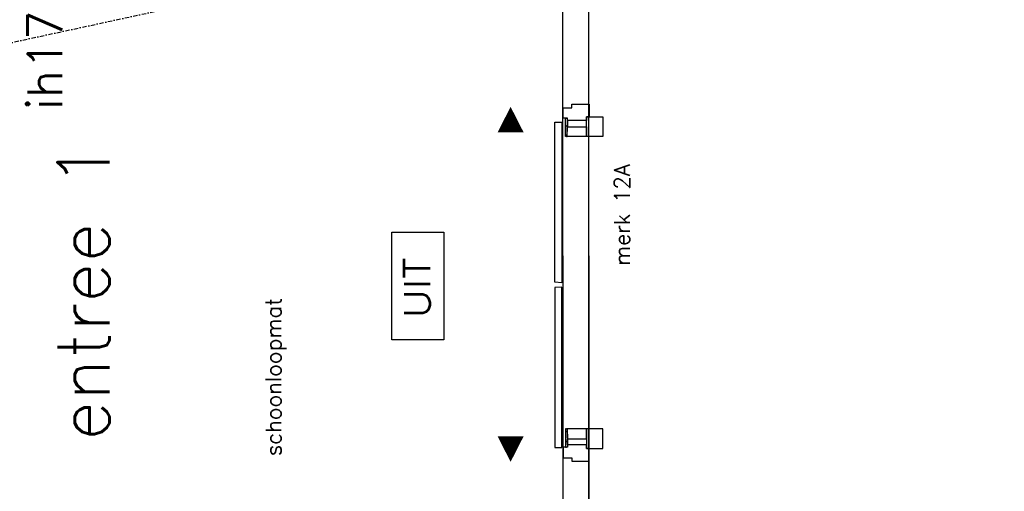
# Model space of a CAD drawing. Extents: x -29284 to 2055880, y -64816 to 121103.
# Tile 94 of 123: x 42775 to 48455, y 62944 to 65664. Entities that reach past the tile are written whole.
import ezdxf
from ezdxf.enums import TextEntityAlignment as Align

# ---------------------------------------------------------------- set-up
doc = ezdxf.new("R2010")
doc.units = 0
doc.header["$LTSCALE"] = 50
doc.header["$MEASUREMENT"] = 0
doc.header["$PDMODE"] = 3
doc.header["$PDSIZE"] = 0.1
doc.linetypes.add('DASHDOT', pattern=[1, 0.5, -0.25, 0, -0.25])
doc.linetypes.add('DD1', pattern=[2.66667, 1.66667, -0.5, 0, -0.5])
doc.layers.get('0').update_dxf_attribs({"linetype": 'CONTINUOUS'})
doc.layers.get('DEFPOINTS').update_dxf_attribs({"linetype": 'CONTINUOUS'})
for name, color, linetype in [('00', 7, 'CONTINUOUS'), ('_DETAILNUMMERS', 4, 'CONTINUOUS'), ('_DETAILNUMMERSTEKST', 4, 'CONTINUOUS'), ('A--A42--_F-23-', 9, 'CONTINUOUS'), ('A--L22A2_BINNENWAND', 2, 'CONTINUOUS'), ('A--L31--_F123-', 7, 'CONTINUOUS'), ('A--L32--_F-23-', 2, 'CONTINUOUS'), ('A--L32--_F123-', 1, 'CONTINUOUS'), ('A--L42--', 7, 'CONTINUOUS'), ('A--L42--_F-23-', 7, 'CONTINUOUS'), ('A--L63--', 7, 'CONTINUOUS'), ('A--M$1A-_F123-', 1, 'CONTINUOUS'), ('A--T$1A-_F123-_25MM', 3, 'CONTINUOUS'), ('A--T63--_F123-', 1, 'CONTINUOUS'), ('L1', 1, 'CONTINUOUS'), ('STRAMIEN', 1, 'DD1'), ('TEKST_KOZIJNMERK', 2, 'CONTINUOUS'), ('X--LR---_CP', 7, 'CONTINUOUS')]:
    doc.layers.add(name, color=color, linetype=linetype)
doc.layers.add('bruto vloeroppervlak', color=3, linetype='CONTINUOUS', plot=False)
doc.styles.add('ALFA-0_25', font='ROMANS')
doc.styles.add('HIEMSTRA', font='romans.shx')
doc.dimstyles.get("Standard").update_dxf_attribs({"dimscale": 30, "dimtxt": 2.5, "dimasz": 2, "dimexe": 2, "dimexo": 0, "dimgap": 2, "dimtad": 1, "dimdec": 0, "dimzin": 0, "dimdsep": 46, "dimtxsty": 'HIEMSTRA', "dimblk1": 'OBLIQUE', "dimblk2": 'OBLIQUE', "dimsah": 1, "dimcen": -3, "dimdle": 2, "dimclrd": 2, "dimclre": 2, "dimclrt": 3, "dimadec": 0, "dimazin": 0, "dimtfac": 1, "dimtofl": 0, "dimtmove": 0, "dimatfit": 3, "dimldrblk": 'OBLIQUE', "dimfxl": 1, "dimtvp": 0.833333, "dimtolj": 1, "dimtzin": 0, "dimarcsym": 0})

# ---------------------------------------------------------------- blocks, each defined once
blk = doc.blocks.new('Q060089-')
at = {"layer": 'A--L63--', "linetype": 'Continuous'}
blk.add_lwpolyline([(0, 0), (0, 300), (620, 300), (620, 0)], close=True, dxfattribs=at)
at = {"layer": 'X--LR---_CP'}
blk.add_point((620, 0), dxfattribs=at)
blk.add_point((620, 0), dxfattribs=at)
blk.add_point((620, 0), dxfattribs=at)
at = {"layer": 'A--T63--_F123-', "style": 'ALFA-0_25', "width": 1.088889}
blk.add_text('UIT', height=150, dxfattribs=at).set_placement((123.7, 78.8), (473.7, 78.8), align=Align.FIT)
blk = doc.blocks.new('*U1204')
at = {"layer": 'A--A42--_F-23-', "linetype": 'Continuous'}
h = blk.add_hatch(dxfattribs=at)
h.set_pattern_fill('ALFALINE', color=256, scale=40, style=0)
h.set_pattern_definition([(45, (-45929.45, -63303.844), (-28.284271, 28.284271), [])])
h.paths.add_polyline_path([(0, 0), (5, 0), (5.1, -105.9), (0.1, -105.9), (-4.9, -105.9), (-5, 0)])
at = {"layer": 'A--L42--_F-23-', "color": 2, "linetype": 'Continuous'}
for points in [[(0, 0), (-5, 0), (-4.9, -105.9), (0.1, -105.9)], [(0, 0), (5, 0), (5.1, -105.9), (0.1, -105.9)]]:
    blk.add_lwpolyline(points, dxfattribs=at)
blk = doc.blocks.new('*U1203')
at = {"layer": 'A--A42--_F-23-', "linetype": 'Continuous'}
h = blk.add_hatch(dxfattribs=at)
h.set_pattern_fill('ALFALINE', color=256, scale=40, style=0)
h.set_pattern_definition([(45, (-45929.45, -64989.872), (-28.284271, 28.284271), [])])
h.paths.add_polyline_path([(0, 0), (-5, 0), (-4.9, 105.9), (0.1, 105.9), (5.1, 105.9), (5, 0)])
at = {"layer": 'A--L42--_F-23-', "color": 2, "linetype": 'Continuous'}
for points in [[(0, 0), (-5, 0), (-4.9, 105.9), (0.1, 105.9)], [(0, 0), (5, 0), (5.1, 105.9), (0.1, 105.9)]]:
    blk.add_lwpolyline(points, dxfattribs=at)
blk = doc.blocks.new('_OBLIQUE')
at = {"color": 0, "linetype": 'ByBlock'}
blk.add_line((-0.5, -0.5), (0.5, 0.5), dxfattribs=at)
blk = doc.blocks.new('*D654')
at = {"layer": 'A--M$1A-_F123-', "color": 2, "linetype": 'Continuous', "lineweight": -2, "transparency": 16777216}
blk.add_arc((45484.5, 90090.1), 1979.8, 75, 90, dxfattribs=at)
at = {"layer": 'DEFPOINTS', "color": 0, "linetype": 'Continuous', "transparency": 16777216}
for p in [(45484.5, 95375.1), (46706.8, 94652), (45828.2, 92039.8), (45183.3, 88966.4), (45484.5, 56046.9)]:
    blk.add_point(p, dxfattribs=at)
at = {"layer": 'A--M$1A-_F123-', "color": 2, "linetype": 'Continuous', "lineweight": -2, "transparency": 16777216, "xscale": 60, "yscale": 60, "zscale": 60}
for p, rotation in [((45484.5, 92069.9), 180), ((45996.9, 92002.4), 344.9999999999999)]:
    blk.add_blockref('_OBLIQUE', p, dxfattribs=dict(at, rotation=rotation))
at = {"layer": 'A--M$1A-_F123-', "color": 3, "linetype": 'Continuous', "transparency": 16777216, "insert": (45755.6, 92149.6), "char_height": 75, "attachment_point": 5, "rotation": 352.5, "style": 'HIEMSTRA'}
blk.add_mtext('\\A1;15°', dxfattribs=at)
blk = doc.blocks.new('dr_entreetype15_16')
at = {"layer": 'A--L32--_F-23-', "color": 2, "linetype": 'Continuous'}
blk.add_line((-4016.5, 3.8), (-3963.5, 69.5), dxfattribs=at)
for points in [[(-4886.6, 4332.7), (-4973.6, 4313.9), (-4976.8, 4328.5), (-5025.6, 4318), (-5036.6, 4368.8), (-5017.6, 4372.9), (-5015.7, 4364.1), (-4917.9, 4385.3), (-4919.9, 4394.1), (-4900.8, 4398.2)], [(-4640.1, 3194.1), (-4621, 3106.1), (-4708, 3087.3), (-4711.2, 3102), (-4760.1, 3091.4), (-4772.8, 3150), (-4723.9, 3160.6), (-4727.1, 3175.3)], [(-4580.2, 3130.3), (-4619.3, 3121.9), (-4423.3, 2216.7), (-4384.9, 2228.1), (-4580.2, 3130.3)], [(-4183, 1295.6), (-4222.1, 1287.1), (-4418.1, 2192.3), (-4378.3, 2197.8), (-4183, 1295.6)], [(-4230.2, 1301), (-4211.1, 1213), (-4298.1, 1194.2), (-4301.3, 1208.8), (-4350.2, 1198.2), (-4362.9, 1256.9), (-4314, 1267.5), (-4317.2, 1282.1)], [(-2788.5, 69.5), (-2698.5, 69.5), (-2698.5, -19.5), (-2713.5, -19.5), (-2713.5, -69.5), (-2773.5, -69.5), (-2773.5, -19.5), (-2788.5, -19.5)], [(-1528.5, 69.5), (-1438.5, 69.5), (-1438.5, -19.5), (-1453.5, -19.5), (-1453.5, -69.5), (-1513.5, -69.5), (-1513.5, -19.5), (-1528.5, -19.5)], [(-268.5, 69.5), (-268.5, -19.5), (-253.5, -19.5), (-253.5, -69.5), (-201.5, -69.5), (-201.5, -50), (-210.5, -50), (-210.5, 50), (-201.5, 50), (-201.5, 69.5)]]:
    blk.add_lwpolyline(points, close=True, dxfattribs=at)
for points in [[(-3963.5, 69.5), (-3964.6, 74.4), (-4051.6, 55.6), (-4048.4, 40.9), (-4097.3, 30.3), (-4086.3, -20.5), (-4067.2, -16.4), (-4069.1, -7.6), (-4016.5, 3.8)], [(-3963.5, 69.5), (-3958.5, 69.5), (-3958.5, -19.5), (-3973.5, -19.5), (-3973.5, -69.5), (-4025.5, -69.5), (-4025.5, -50), (-4016.5, -50), (-4016.5, 3.8)], [(-4076.5, -18.4), (-4074.4, -28.2), (-4084.2, -30.3), (-4077.8, -59.5), (-4065.4, -69.5), (-4035.5, -69.5), (-4035.5, -59.5), (-4025.5, -59.5)]]:
    blk.add_lwpolyline(points, dxfattribs=at)
at = {"layer": 'A--L32--_F123-', "color": 1}
for p, q in [((-4097.3, 30.3), (-5025.6, 4318)), ((-3964.6, 74.4), (-4886.6, 4332.7)), ((-4973.6, 4313.9), (-4727.1, 3175.3)), ((-4298.1, 1194.2), (-4051.6, 55.6)), ((-268.5, 69.5), (-3958.5, 69.5)), ((-3958.5, -19.5), (-2788.5, -19.5)), ((-2698.5, -19.5), (-1528.5, -19.5)), ((-1438.5, -19.5), (-268.5, -19.5)), ((-253.5, -69.5), (-3973.5, -69.5))]:
    blk.add_line(p, q, dxfattribs=at)
at = {"layer": 'L1'}
for points in [[(-4757.5, 2619.7, 0, 0, 0), (-4207.6, 2738.7, 0, 0, 0), (-4324, 3276.3, 0, 150, 0), (-4292.9, 3132.6, 150, 150, 0)], [(-4555.9, 1688.6, 0, 0, 0), (-4006, 1807.7, 0, 0, 0), (-3889.6, 1270.2, 0, 150, 0), (-3920.7, 1413.8, 150, 150, 0)]]:
    blk.add_lwpolyline(points, format="xyseb", dxfattribs=at)
blk = doc.blocks.new('DETAILNR')
at = {"layer": '_DETAILNUMMERS'}
blk.add_circle((32.9, -23.2), 490.7, dxfattribs=at)
at = {"layer": 'X--LR---_CP'}
blk.add_point((0, 0), dxfattribs=at)
at = {"layer": '_DETAILNUMMERSTEKST', "style": 'ALFA-0_25'}
blk.add_attdef('DETAILNR', text='', height=200, rotation=90, dxfattribs=at).set_placement((-618.4, 223.8), align=Align.RIGHT)

msp = doc.modelspace()

# ---------------------------------------------------------------- linework, layer by layer
at = {"layer": 'A--L22A2_BINNENWAND'}
for points in [[(45909.5, 65155.8), (45960.5, 65155.8), (45960.5, 65176.8), (46059.5, 65176.8), (46059.5, 65103.9), (46044.5, 65103.9), (46044.5, 65081.8), (45934.5, 65081.8), (45934.5, 65095.8), (45909.5, 65095.8)], [(46044.4, 64989.9), (46044.5, 65103.9), (46091.2, 65103.9), (46139.5, 65103.8), (46139.5, 65062.9), (46139.4, 64989.8), (46044.4, 64989.9)], [(46044.5, 65046.9), (46044.4, 64989.9), (45934.4, 64989.9), (45934.5, 65046.9)], [(46044.5, 65046.9), (46044.5, 65081.8), (45934.5, 65081.8), (45934.5, 65046.9)], [(46044.5, 63246.9), (46044.4, 63303.9), (45934.4, 63303.8), (45934.5, 63246.8)], [(46044.4, 63303.9), (46044.5, 63189.9), (46091.2, 63189.9), (46139.5, 63189.9), (46139.5, 63230.9), (46139.4, 63303.9), (46044.4, 63303.9)], [(46044.5, 63246.9), (46044.5, 63211.9), (45934.5, 63211.9), (45934.5, 63246.8)], [(45909.5, 63137.9), (45960.5, 63137.9), (45960.5, 63116.9), (46059.5, 63116.9), (46059.5, 63189.9), (46044.5, 63189.9), (46044.5, 63211.9), (45934.5, 63211.9), (45934.5, 63197.9), (45909.5, 63197.9)]]:
    msp.add_lwpolyline(points, close=True, dxfattribs=at)
at = {"layer": 'A--L31--_F123-', "color": 1, "linetype": 'Continuous'}
for p, q in [((45909.6, 61496.8), (45909.3, 66709.9)), ((46059.6, 61496.9), (46059.3, 66709.9))]:
    msp.add_line(p, q, dxfattribs=at)
at = {"layer": 'A--L32--_F-23-', "color": 2, "linetype": 'Continuous'}
for points in [[(45862.2, 65073), (45902.2, 65073), (45902.2, 64146.9), (45862.2, 64149.9), (45862.2, 65073)], [(45862.1, 63195.7), (45902.1, 63195.7), (45902.2, 64121.9), (45862.2, 64118.9), (45862.1, 63195.7)]]:
    msp.add_lwpolyline(points, close=True, dxfattribs=at)
at = {"layer": 'A--L32--_F123-', "color": 1}
msp.add_line((45909.4, 65076), (45909.4, 66706.3), dxfattribs=at)
at = {"layer": 'bruto vloeroppervlak', "linetype": 'Continuous'}
msp.add_lwpolyline([(46059.3, 56636), (46059.3, 66709.9), (46059.3, 66771.4, 0.301613), (51591.1, 72629.8), (52913.5, 79171.8), (52352.7, 79285.2), (52253.2, 78801.3), (50331.4, 79192.8), (50306.4, 79197.9), (51975.7, 87442.1), (52500.4, 87335.2), (52556, 87608.5), (53810.8, 93768.6), (47238.7, 93768.6), (47238.7, 93753.2), (47220.4, 93753.2), (47098.4, 93396.5), (47097.1, 93392.8, 0.09514), (40463, 94451.7), (30665.4, 94453.8)], format="xyb", dxfattribs=at)
at = {"layer": 'L1'}
for points in [[(46169.9, 64611.5, 0, 0, 0), (45607.2, 64611.4, 0, 0, 0), (45607.2, 65161.4, 0, 150, 0), (45607.2, 65014.4, 150, 150, 0)], [(46169.9, 63663.8, 0, 0, 0), (45607.2, 63663.8, 0, 0, 0), (45607.2, 63113.8, 0, 150, 0), (45607.2, 63260.8, 150, 150, 0)]]:
    msp.add_lwpolyline(points, format="xyseb", dxfattribs=at)
at = {"layer": 'STRAMIEN', "linetype": 'DASHDOT'}
msp.add_line((35694.1, 64009.3), (50986.1, 67320.3), dxfattribs=at)
msp.add_line((35694.1, 64009.3), (50986.1, 67320.3), dxfattribs=at)

# ---------------------------------------------------------------- block references
at = {"layer": '00'}
ref = msp.add_blockref('DETAILNR', (43244.9, 66498.6), dxfattribs=dict(at, rotation=90))
ref.add_attrib('DETAILNR', 'ih17a', dxfattribs={"layer": '_DETAILNUMMERSTEKST', "height": 200, "rotation": 90, "style": 'ALFA-0_25'}).set_placement((43021, 65880.3), align=Align.RIGHT)
at = {"layer": 'A--L32--_F123-', "color": 1}
msp.add_blockref('dr_entreetype15_16', (45484.5, 61446.9), dxfattribs=at)
at = {"layer": 'A--L42--', "linetype": 'Continuous'}
for name, p in [('*U1203', (45929.4, 64989.9)), ('*U1204', (45929.4, 63303.8))]:
    msp.add_blockref(name, p, dxfattribs=at)
at = {"layer": 'A--L63--', "linetype": 'Continuous', "rotation": 89.99707654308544}
msp.add_blockref('Q060089-', (45221.8, 63818.3), dxfattribs=at)

# ---------------------------------------------------------------- texts
at = {"layer": 'A--T$1A-_F123-_25MM', "style": 'ALFA-0_25'}
msp.add_text('entree 1', height=300, rotation=90, dxfattribs=at).set_placement((43292.8, 63234.6))
at = {"layer": 'TEKST_KOZIJNMERK', "style": 'HIEMSTRA'}
for s, rotation, p in [('merk 12A', 90, (46294.6, 64244.1)), ('schoonloopmat', 90.0778, (44284.6, 63145.7))]:
    msp.add_text(s, height=90, rotation=rotation, dxfattribs=at).set_placement(p)

# ---------------------------------------------------------------- dimensions: what is measured, and where the dimension line sits
at = {"layer": 'A--M$1A-_F123-', "linetype": 'Continuous'}
dim = msp.add_angular_dim_2l(base=(45828.2, 92039.8), line1=((46706.8, 94652), (45183.3, 88966.4)), line2=((45484.5, 56046.9), (45484.5, 95375.1)), dimstyle='Standard', dxfattribs=at)
dim.commit()
dim.dimension.update_dxf_attribs({"geometry": '*D654', "text_midpoint": (45755.6, 92149.6)})

doc.saveas('drawing.dxf')
